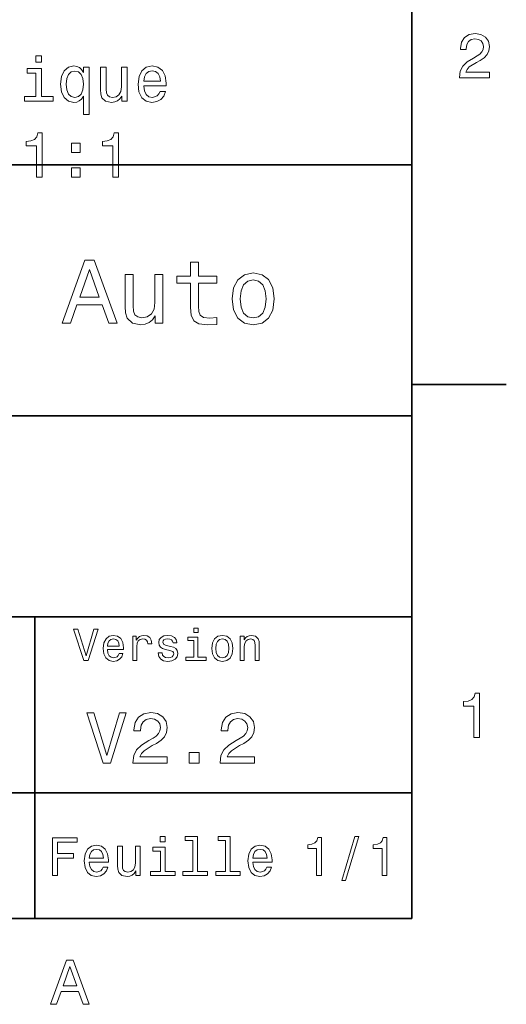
# Model space of a CAD drawing. Extents: x 0 to 297, y 0 to 210.
# Tile 7 of 8: x 256 to 294, y 3 to 82. Entities that reach past the tile are written whole.
import ezdxf

# ---------------------------------------------------------------- set-up
doc = ezdxf.new("R2010")
doc.units = 0

msp = doc.modelspace()

# ---------------------------------------------------------------- linework, layer by layer
at = {"color": 7, "lineweight": 35}
for p, q in [((287, 10), (287, 200)), ((97, 70), (287, 70)), ((287, 70), (287, 10)), ((162, 50), (287, 50)), ((162, 34), (287, 34)), ((257, 10), (257, 34)), ((162, 20), (287, 20)), ((10, 10), (287, 10)), ((97, 10), (287, 10))]:
    msp.add_line(p, q, dxfattribs=at)
at = {"color": 7, "lineweight": 35, "ltscale": 0.1875}
msp.add_line((287, 52.5), (294.5, 52.5), dxfattribs=at)
at = {"color": 7, "lineweight": 13}
for points in [[(290.76947, 76.916786), (293.175079, 76.916786), (293.175079, 77.350502), (291.273773, 77.350502), (291.3797, 77.587532), (291.561249, 77.784218), (292.121033, 78.142288), (292.418579, 78.293587), (292.751434, 78.510445), (292.988464, 78.762604), (293.124634, 79.060158), (293.175079, 79.398056), (293.089355, 79.821686), (292.852325, 80.154541), (292.489197, 80.366356), (292.020172, 80.442001), (291.536041, 80.35627), (291.167877, 80.119232), (290.930847, 79.740997), (290.850159, 79.241714), (290.850159, 79.171112), (291.309082, 79.171112), (291.309082, 79.211456), (291.354462, 79.554398), (291.490631, 79.806557), (291.707489, 79.967941), (291.994965, 80.023415), (292.287476, 79.972984), (292.504333, 79.846901), (292.645538, 79.650215), (292.695984, 79.403099), (292.660675, 79.171112), (292.56485, 78.974426), (292.403473, 78.802956), (292.181549, 78.651657), (291.884003, 78.490273), (291.389771, 78.177589), (291.041779, 77.844742), (290.835022, 77.441284), (290.76947, 76.931915)], [(257.555786, 78.671333), (257.086761, 78.671333), (257.086761, 78.167007), (257.555786, 78.167007)], [(257.540649, 75.423492), (257.540649, 77.667725), (256.400879, 77.667725), (256.400879, 77.28949), (257.096832, 77.28949), (257.096832, 75.423492), (256.189056, 75.423492), (256.189056, 75.050293), (258.458527, 75.050293), (258.458527, 75.423492)], [(260.884308, 77.33992), (260.727966, 77.566864), (260.551453, 77.728249), (260.344666, 77.819023), (260.107666, 77.854324), (259.678986, 77.753464), (259.34613, 77.471039), (259.129272, 77.017151), (259.053619, 76.406921), (259.129272, 75.791649), (259.34613, 75.337753), (259.678986, 75.050293), (260.107666, 74.954475), (260.344666, 74.984734), (260.546417, 75.070465), (260.722931, 75.226807), (260.884308, 75.463837), (260.884308, 74.001305), (261.328125, 74.001305), (261.328125, 77.758507), (260.884308, 77.758507)], [(264.343964, 77.758507), (263.900146, 77.758507), (263.900146, 76.195107), (263.849731, 75.831993), (263.703461, 75.569748), (263.476532, 75.408363), (263.178986, 75.357933), (262.941956, 75.398277), (262.790649, 75.51931), (262.704895, 75.726082), (262.684753, 76.018593), (262.684753, 77.758507), (262.240936, 77.758507), (262.240936, 75.978249), (262.256073, 75.620178), (262.351898, 75.322624), (262.644409, 75.050293), (263.113403, 74.954475), (263.36557, 74.989777), (263.582428, 75.080551), (263.769043, 75.236893), (263.920319, 75.463837), (263.920319, 75.050293), (264.343964, 75.050293)], [(265.68042, 76.275795), (267.455627, 76.275795), (267.460663, 76.482567), (267.379974, 77.062538), (267.158081, 77.496262), (266.805054, 77.758507), (266.336029, 77.854324), (265.877106, 77.753464), (265.524078, 77.471039), (265.297119, 77.012108), (265.216431, 76.406921), (265.292084, 75.786606), (265.519043, 75.33271), (265.867004, 75.050293), (266.320892, 74.954475), (266.714294, 75.020035), (267.037048, 75.191505), (267.274078, 75.463837), (267.410248, 75.82695), (266.971497, 75.82695), (266.880707, 75.625221), (266.749573, 75.473923), (266.376373, 75.35289), (266.088928, 75.408363), (265.87207, 75.584877), (265.730835, 75.872337), (265.68042, 76.260666)], [(259.507507, 76.406921), (259.552887, 76.855766), (259.694092, 77.183578), (259.905914, 77.385307), (260.183289, 77.45591), (260.4758, 77.385307), (260.697693, 77.188622), (260.828827, 76.860809), (260.879272, 76.406921), (260.828827, 75.94799), (260.697693, 75.620178), (260.4758, 75.418449), (260.183289, 75.35289), (259.905914, 75.418449), (259.694092, 75.620178), (259.552887, 75.953033)], [(265.68042, 76.648994), (265.735901, 76.996979), (265.87207, 77.254181), (266.078827, 77.410522), (266.351166, 77.465996), (266.618469, 77.410522), (266.825226, 77.254181), (266.951294, 76.996979), (266.996704, 76.648994)], [(257.137207, 69.003464), (257.59613, 69.003464), (257.59613, 72.528679), (257.253174, 72.528679), (257.162415, 72.221046), (256.980835, 72.014267), (256.703461, 71.893234), (256.32019, 71.85289), (256.32019, 71.49482), (257.137207, 71.49482)], [(263.209229, 69.003464), (263.668152, 69.003464), (263.668152, 72.528679), (263.325226, 72.528679), (263.234436, 72.221046), (263.052887, 72.014267), (262.775513, 71.893234), (262.392242, 71.85289), (262.392242, 71.49482), (263.209229, 71.49482)], [(259.916016, 70.960236), (260.611969, 70.960236), (260.611969, 71.711678), (259.916016, 71.711678)], [(259.916016, 69.003464), (260.611969, 69.003464), (260.611969, 69.754906), (259.916016, 69.754906)], [(259.175781, 57.381123), (259.838623, 57.381123), (260.364563, 58.850864), (262.360229, 58.850864), (262.886169, 57.381123), (263.563416, 57.381123), (261.733429, 62.388329), (260.998566, 62.388329)], [(269.399109, 60.579971), (269.399109, 58.64193), (269.442352, 58.015129), (269.644073, 57.582851), (270.047546, 57.330688), (270.731995, 57.244236), (271.481262, 57.280258), (271.481262, 57.827808), (270.933716, 57.78458), (270.436584, 57.842216), (270.170013, 58.022331), (270.054749, 58.324928), (270.033142, 58.75), (270.033142, 60.579971), (271.481262, 60.579971), (271.481262, 61.120316), (270.033142, 61.120316), (270.033142, 62.251438), (269.399109, 62.251438), (269.399109, 61.120316), (268.304016, 61.120316), (268.304016, 60.579971)], [(260.595093, 59.463257), (261.365997, 61.667866), (262.136902, 59.463257)], [(267.194519, 61.25), (266.560516, 61.25), (266.560516, 59.016571), (266.488464, 58.497837), (266.279541, 58.123196), (265.955322, 57.892651), (265.530243, 57.820602), (265.19165, 57.878242), (264.975494, 58.051151), (264.853027, 58.346542), (264.824219, 58.764408), (264.824219, 61.25), (264.190186, 61.25), (264.190186, 58.706772), (264.211792, 58.195244), (264.348694, 57.770172), (264.766571, 57.381123), (265.436584, 57.244236), (265.796814, 57.294666), (266.106628, 57.424351), (266.373199, 57.647694), (266.589325, 57.971901), (266.589325, 57.381123), (267.194519, 57.381123)], [(272.698853, 59.311958), (272.814117, 58.432995), (273.145508, 57.78458), (273.671448, 57.381123), (274.377502, 57.244236), (275.076355, 57.381123), (275.602295, 57.777374), (275.933716, 58.425793), (276.056183, 59.311958), (275.933716, 60.190922), (275.602295, 60.846542), (275.076355, 61.242794), (274.377502, 61.386887), (273.671448, 61.242794), (273.145508, 60.839336), (272.814117, 60.190922)], [(273.34726, 59.319164), (273.412109, 59.967579), (273.613831, 60.435879), (273.938019, 60.72406), (274.377502, 60.824928), (274.809784, 60.72406), (275.134003, 60.443081), (275.335724, 59.967579), (275.407776, 59.319164), (275.335724, 58.663544), (275.134003, 58.188038), (274.809784, 57.899853), (274.377502, 57.806194), (273.938019, 57.899853), (273.613831, 58.188038), (273.412109, 58.663544)], [(261.71109, 33.03458), (261.08429, 30.905619), (260.439484, 33.03458), (260.09726, 33.03458), (260.904175, 30.530979), (261.264404, 30.530979), (262.053314, 33.03458)], [(269.992798, 33.117435), (269.657776, 33.117435), (269.657776, 32.757202), (269.992798, 32.757202)], [(262.784576, 31.40634), (264.052582, 31.40634), (264.056183, 31.554033), (263.998566, 31.9683), (263.840057, 32.278099), (263.587891, 32.465416), (263.252869, 32.533859), (262.925079, 32.461815), (262.672913, 32.260086), (262.510803, 31.932276), (262.453156, 31.5), (262.507202, 31.056915), (262.669312, 30.732708), (262.917877, 30.530979), (263.242065, 30.462536), (263.523041, 30.509365), (263.753601, 30.631844), (263.922913, 30.826368), (264.020172, 31.085733), (263.706787, 31.085733), (263.641937, 30.941643), (263.548279, 30.833572), (263.281708, 30.747118), (263.076355, 30.786743), (262.921478, 30.912823), (262.820618, 31.118155), (262.784576, 31.395533)], [(262.784576, 31.672911), (262.824219, 31.921469), (262.921478, 32.105186), (263.069153, 32.216858), (263.263702, 32.256485), (263.45462, 32.216858), (263.602295, 32.105186), (263.692352, 31.921469), (263.724792, 31.672911)], [(264.794678, 30.530979), (265.111664, 30.530979), (265.111664, 31.636887), (265.144104, 31.903458), (265.241364, 32.094379), (265.399841, 32.209652), (265.612396, 32.249279), (265.770905, 32.224064), (265.889771, 32.152016), (265.961823, 32.029537), (265.98703, 31.863832), (266.307648, 31.863832), (266.264404, 32.155621), (266.145538, 32.364552), (265.947418, 32.490635), (265.677246, 32.533859), (265.49353, 32.505043), (265.335022, 32.432995), (265.194519, 32.310516), (265.082855, 32.144814), (265.082855, 32.465416), (264.794678, 32.465416)], [(267.791779, 31.658501), (267.485596, 31.730547), (267.258636, 31.8134), (267.182983, 31.982708), (267.20462, 32.101585), (267.280273, 32.188038), (267.40274, 32.242073), (267.579254, 32.263687), (267.748566, 32.242073), (267.881836, 32.177231), (267.968292, 32.079971), (268.004333, 31.950287), (268.314117, 31.950287), (268.314117, 31.957493), (268.260101, 32.191643), (268.112396, 32.375359), (267.881836, 32.490635), (267.579254, 32.533859), (267.273041, 32.490635), (267.049713, 32.371758), (266.90921, 32.195244), (266.865997, 31.971901), (266.898407, 31.755764), (266.999268, 31.604465), (267.164978, 31.496397), (267.406342, 31.420748), (267.759369, 31.334293), (267.975494, 31.244236), (268.033142, 31.17219), (268.054749, 31.064121), (268.022339, 30.930836), (267.935883, 30.829971), (267.79538, 30.765129), (267.608063, 30.743515), (267.409943, 30.765129), (267.265839, 30.840778), (267.168579, 30.963255), (267.128967, 31.132565), (266.822754, 31.132565), (266.873199, 30.844379), (267.020905, 30.635447), (267.255035, 30.509365), (267.579254, 30.462536), (267.917877, 30.509365), (268.166412, 30.635447), (268.317719, 30.837175), (268.371765, 31.100143), (268.332123, 31.327089), (268.220459, 31.481987), (268.036743, 31.582851)], [(269.981995, 30.79755), (269.981995, 32.400574), (269.167877, 32.400574), (269.167877, 32.130402), (269.664978, 32.130402), (269.664978, 30.79755), (269.016571, 30.79755), (269.016571, 30.530979), (270.637604, 30.530979), (270.637604, 30.79755)], [(271.087891, 31.496397), (271.145538, 31.056915), (271.311249, 30.732708), (271.574219, 30.530979), (271.927246, 30.462536), (272.276672, 30.530979), (272.539612, 30.729107), (272.705322, 31.053314), (272.766571, 31.496397), (272.705322, 31.935879), (272.539612, 32.263687), (272.276672, 32.461815), (271.927246, 32.533859), (271.574219, 32.461815), (271.311249, 32.260086), (271.145538, 31.935879)], [(271.412109, 31.5), (271.444519, 31.824207), (271.54538, 32.058357), (271.707489, 32.20245), (271.927246, 32.25288), (272.143372, 32.20245), (272.305481, 32.061958), (272.406342, 31.824207), (272.442352, 31.5), (272.406342, 31.17219), (272.305481, 30.934437), (272.143372, 30.790344), (271.927246, 30.743515), (271.707489, 30.790344), (271.54538, 30.934437), (271.444519, 31.17219)], [(273.350159, 30.530979), (273.667145, 30.530979), (273.667145, 31.647694), (273.699554, 31.903458), (273.804047, 32.090778), (273.966125, 32.206051), (274.182281, 32.249279), (274.355194, 32.213257), (274.463257, 32.115993), (274.517303, 31.95389), (274.535309, 31.737751), (274.535309, 30.530979), (274.852295, 30.530979), (274.852295, 31.802593), (274.837891, 32.058357), (274.773041, 32.270893), (274.560516, 32.465416), (274.229095, 32.533859), (274.04538, 32.508644), (273.890503, 32.440201), (273.757202, 32.324928), (273.65274, 32.170029), (273.65274, 32.465416), (273.350159, 32.465416)], [(291.909241, 24.416786), (292.368164, 24.416786), (292.368164, 27.942001), (292.025208, 27.942001), (291.934448, 27.634365), (291.752899, 27.427593), (291.475525, 27.306557), (291.092224, 27.266211), (291.092224, 26.90814), (291.909241, 26.90814)], [(263.737762, 26.365995), (262.734863, 22.959656), (261.703156, 26.365995), (261.155609, 26.365995), (262.446686, 22.360231), (263.023041, 22.360231), (264.285309, 26.365995)], [(264.798279, 22.360231), (267.547546, 22.360231), (267.547546, 22.855909), (265.374634, 22.855909), (265.495667, 23.126802), (265.703156, 23.351585), (266.342926, 23.760807), (266.682983, 23.933718), (267.063416, 24.181557), (267.33429, 24.469742), (267.489899, 24.809799), (267.547546, 25.195967), (267.449554, 25.680117), (267.17868, 26.06052), (266.763702, 26.302595), (266.227661, 26.38905), (265.674347, 26.291067), (265.253601, 26.020174), (264.982697, 25.587896), (264.890503, 25.017292), (264.890503, 24.9366), (265.414978, 24.9366), (265.414978, 24.98271), (265.466858, 25.374641), (265.622467, 25.662825), (265.870331, 25.847263), (266.198853, 25.910664), (266.533142, 25.853027), (266.780975, 25.708935), (266.942352, 25.48415), (267, 25.201729), (266.959656, 24.9366), (266.850159, 24.711817), (266.66571, 24.51585), (266.412109, 24.342941), (266.072052, 24.158503), (265.507202, 23.801153), (265.109497, 23.42075), (264.873199, 22.959656), (264.798279, 22.377522)], [(271.737762, 22.360231), (274.48703, 22.360231), (274.48703, 22.855909), (272.314117, 22.855909), (272.43515, 23.126802), (272.642639, 23.351585), (273.28241, 23.760807), (273.622467, 23.933718), (274.002869, 24.181557), (274.273773, 24.469742), (274.429382, 24.809799), (274.48703, 25.195967), (274.389038, 25.680117), (274.118164, 26.06052), (273.703156, 26.302595), (273.167145, 26.38905), (272.613831, 26.291067), (272.193085, 26.020174), (271.92218, 25.587896), (271.829956, 25.017292), (271.829956, 24.9366), (272.354462, 24.9366), (272.354462, 24.98271), (272.406342, 25.374641), (272.561951, 25.662825), (272.809784, 25.847263), (273.138336, 25.910664), (273.472626, 25.853027), (273.720459, 25.708935), (273.881836, 25.48415), (273.939484, 25.201729), (273.899139, 24.9366), (273.789612, 24.711817), (273.605194, 24.51585), (273.351593, 24.342941), (273.011536, 24.158503), (272.446686, 23.801153), (272.048981, 23.42075), (271.812683, 22.959656), (271.737762, 22.377522)], [(269.276672, 22.360231), (270.072052, 22.360231), (270.072052, 23.219021), (269.276672, 23.219021)], [(267.389038, 16.532421), (266.98703, 16.532421), (266.98703, 16.100145), (267.389038, 16.100145)], [(269.572052, 16.212536), (269.572052, 13.748559), (268.789612, 13.748559), (268.789612, 13.428675), (270.73056, 13.428675), (270.73056, 13.748559), (269.952454, 13.748559), (269.952454, 16.532421), (268.975494, 16.532421), (268.975494, 16.212536)], [(272.174347, 16.212536), (272.174347, 13.748559), (271.391937, 13.748559), (271.391937, 13.428675), (273.332855, 13.428675), (273.332855, 13.748559), (272.554749, 13.748559), (272.554749, 16.532421), (271.57782, 16.532421), (271.57782, 16.212536)], [(281.42218, 13.026657), (281.720459, 13.026657), (282.766571, 16.510807), (282.463989, 16.510807)], [(258.414978, 13.428675), (258.817017, 13.428675), (258.817017, 14.807637), (260.079254, 14.807637), (260.079254, 15.166427), (258.817017, 15.166427), (258.817017, 16.065563), (260.368866, 16.065563), (260.368866, 16.428675), (258.414978, 16.428675)], [(261.341492, 14.479107), (262.863098, 14.479107), (262.867432, 14.656341), (262.798279, 15.153459), (262.608063, 15.525217), (262.305481, 15.75), (261.903473, 15.832133), (261.510101, 15.745678), (261.207489, 15.503603), (261.01297, 15.110231), (260.943817, 14.591499), (261.008636, 14.059798), (261.203156, 13.67075), (261.501434, 13.428675), (261.890503, 13.346542), (262.227661, 13.402739), (262.504333, 13.549712), (262.707489, 13.783141), (262.824219, 14.09438), (262.44812, 14.09438), (262.370331, 13.92147), (262.257935, 13.791787), (261.938049, 13.688041), (261.69165, 13.735591), (261.505768, 13.886888), (261.384735, 14.133286), (261.341492, 14.466139)], [(265.400574, 15.75), (265.020172, 15.75), (265.020172, 14.409943), (264.976959, 14.098703), (264.851593, 13.873919), (264.657074, 13.735591), (264.402008, 13.692364), (264.198853, 13.726946), (264.069153, 13.830692), (263.995667, 14.007925), (263.978394, 14.258646), (263.978394, 15.75), (263.597992, 15.75), (263.597992, 14.224064), (263.610962, 13.917148), (263.693085, 13.662104), (263.943817, 13.428675), (264.345825, 13.346542), (264.561951, 13.376801), (264.747833, 13.454611), (264.907776, 13.588617), (265.037476, 13.783141), (265.037476, 13.428675), (265.400574, 13.428675)], [(274.353027, 14.479107), (275.874634, 14.479107), (275.878967, 14.656341), (275.809814, 15.153459), (275.619598, 15.525217), (275.317017, 15.75), (274.914978, 15.832133), (274.521606, 15.745678), (274.219025, 15.503603), (274.024506, 15.110231), (273.955322, 14.591499), (274.020172, 14.059798), (274.214691, 13.67075), (274.51297, 13.428675), (274.902008, 13.346542), (275.239197, 13.402739), (275.515839, 13.549712), (275.719025, 13.783141), (275.835724, 14.09438), (275.459656, 14.09438), (275.381836, 13.92147), (275.26944, 13.791787), (274.949554, 13.688041), (274.703186, 13.735591), (274.517303, 13.886888), (274.39624, 14.133286), (274.353027, 14.466139)], [(279.416443, 13.428675), (279.809814, 13.428675), (279.809814, 16.450289), (279.515839, 16.450289), (279.438049, 16.1866), (279.28241, 16.009367), (279.044678, 15.905621), (278.716125, 15.871038), (278.716125, 15.564121), (279.416443, 15.564121)], [(284.621033, 13.428675), (285.014404, 13.428675), (285.014404, 16.450289), (284.720459, 16.450289), (284.642639, 16.1866), (284.48703, 16.009367), (284.249268, 15.905621), (283.920746, 15.871038), (283.920746, 15.564121), (284.621033, 15.564121)], [(261.341492, 14.798992), (261.389038, 15.097262), (261.505768, 15.317724), (261.682983, 15.45173), (261.916412, 15.49928), (262.145538, 15.45173), (262.322754, 15.317724), (262.430847, 15.097262), (262.469727, 14.798992)], [(267.376068, 13.748559), (267.376068, 15.672191), (266.399139, 15.672191), (266.399139, 15.347983), (266.995667, 15.347983), (266.995667, 13.748559), (266.21759, 13.748559), (266.21759, 13.428675), (268.162811, 13.428675), (268.162811, 13.748559)], [(274.353027, 14.798992), (274.400574, 15.097262), (274.517303, 15.317724), (274.694519, 15.45173), (274.927948, 15.49928), (275.157074, 15.45173), (275.33429, 15.317724), (275.442352, 15.097262), (275.481262, 14.798992)], [(258.266846, 3.166787), (258.730835, 3.166787), (259.098999, 4.195605), (260.495972, 4.195605), (260.864105, 3.166787), (261.338165, 3.166787), (260.05719, 6.67183), (259.542786, 6.67183)], [(259.260376, 4.624279), (259.799988, 6.167507), (260.33963, 4.624279)]]:
    msp.add_lwpolyline(points, close=True, dxfattribs=at)

doc.saveas('drawing.dxf')
